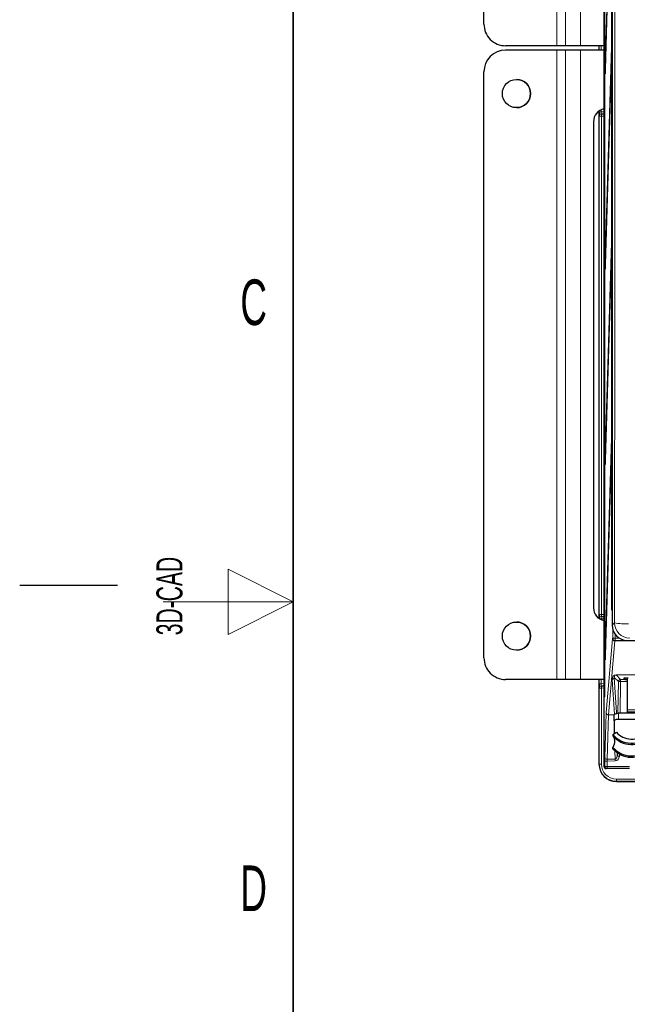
# Model space of a CAD drawing. Header units: millimetres. Extents: x 5 to 418, y 2 to 292.
# Tile 2 of 51: x 5 to 52, y 116 to 192. Entities that reach past the tile are written whole.
import ezdxf

# ---------------------------------------------------------------- set-up
doc = ezdxf.new("R2010")
doc.units = ezdxf.units.MM
doc.layers.add('SLD-0', color=7, linetype='Continuous')
doc.styles.add('SLDTEXTSTYLE0', font='TXT', dxfattribs={"width": 0.605})

msp = doc.modelspace()

# ---------------------------------------------------------------- linework, layer by layer
at = {"color": 7, "linetype": 'Continuous', "lineweight": 25}
for p, q in [((50.4728, 244.7761), (50.4728, 145.454)), ((49.8426, 239.7151), (49.8426, 134.6149)), ((49.9014, 239.9483), (49.9014, 139.9483)), ((49.9093, 139.9483), (49.9093, 239.9483)), ((50.4578, 146.6149), (50.4578, 239.9483)), ((50.4657, 239.9483), (50.4657, 146.6149)), ((40.6335, 191.6149), (40.6335, 236.6149)), ((40.6336, 191.6149), (40.6336, 236.6149)), ((50.4342, 204.4078), (49.9291, 188.1569)), ((49.933, 187.7816), (50.4381, 204.0325)), ((42.3002, 189.9482), (42.3002, 189.9482)), ((46.2336, 189.9482), (42.3002, 189.9482)), ((46.9003, 189.9482), (46.2336, 189.9482)), ((46.9004, 189.9482), (46.9003, 189.9482)), ((48.0502, 189.9482), (46.9004, 189.9482)), ((49.8426, 189.9482), (48.0502, 189.9482)), ((49.467, 189.9482), (49.467, 189.615)), ((46.2336, 189.615), (42.3002, 189.615)), ((42.3002, 189.615), (42.3002, 189.615)), ((46.9003, 189.615), (46.2336, 189.615)), ((46.9004, 189.615), (46.9003, 189.615)), ((48.0502, 189.615), (46.9004, 189.615)), ((49.8426, 189.615), (48.0502, 189.615)), ((50.4342, 189.4078), (49.9291, 173.1569)), ((49.933, 172.7816), (50.4381, 189.0325)), ((50.4381, 189.0325), (50.4342, 189.4078)), ((40.6335, 142.9483), (40.6335, 187.9483)), ((40.6336, 142.9483), (40.6336, 187.9483)), ((49.9291, 188.1569), (49.933, 187.7816)), ((49.9442, 188.1415), (49.9291, 188.1569)), ((49.467, 184.9304), (49.467, 145.9662)), ((49.6367, 184.7112), (49.6511, 184.7115)), ((49.6511, 184.7115), (49.8426, 184.7148)), ((49.0472, 184.115), (49.0472, 146.7816)), ((50.4342, 174.4078), (49.9291, 158.1569)), ((49.933, 157.7816), (50.4381, 174.0325)), ((50.4381, 174.0325), (50.4342, 174.4078)), ((49.9291, 173.1569), (49.933, 172.7816)), ((49.9442, 173.1415), (49.9291, 173.1569)), ((50.4342, 159.4078), (49.9291, 143.1569)), ((49.933, 142.7816), (50.4381, 159.0325)), ((50.4381, 159.0325), (50.4342, 159.4078)), ((49.9291, 158.1569), (49.933, 157.7816)), ((49.9442, 158.1415), (49.9291, 158.1569)), ((49.6511, 146.1017), (49.6367, 146.1019)), ((49.8426, 146.0983), (49.6511, 146.1017)), ((50.4657, 146.6149), (50.4578, 146.6149)), ((49.9291, 143.1569), (49.933, 142.7816)), ((49.9442, 143.1415), (49.9291, 143.1569)), ((42.3002, 141.2816), (42.3002, 141.2816)), ((46.2336, 141.2816), (42.3002, 141.2816)), ((46.9003, 141.2816), (46.2336, 141.2816)), ((46.9004, 141.2816), (46.9003, 141.2816)), ((48.0502, 141.2816), (46.9004, 141.2816)), ((49.8426, 141.2816), (48.0502, 141.2816)), ((49.467, 141.2816), (49.467, 134.7816)), ((49.6367, 140.7946), (49.6511, 140.7948)), ((49.6511, 140.7948), (49.8426, 140.7982)), ((51.388, 141.3765), (51.3902, 141.3766)), ((51.6337, 141.3804), (51.6337, 138.9483)), ((49.9093, 139.9483), (49.9014, 139.9483)), ((50.6337, 138.1079), (50.6337, 138.5778)), ((50.8194, 138.7015), (50.8197, 138.68)), ((53.467, 138.6918), (50.967, 138.6918)), ((51.6337, 138.9483), (51.6337, 138.7816)), ((51.6337, 138.7816), (51.6337, 138.6918)), ((53.6337, 138.7816), (51.6337, 138.7816)), ((50.6337, 138.1079), (50.6337, 137.1209)), ((53.467, 138.2219), (50.967, 138.2219)), ((50.5337, 137.0507), (50.8009, 137.2382)), ((50.5337, 137.0507), (50.5337, 136.947)), ((50.5337, 135.9677), (50.5337, 136.0714)), ((50.8582, 135.6664), (50.8616, 135.4054)), ((50.0811, 134.4483), (50.0123, 134.4483)), ((51.8085, 134.4483), (50.0811, 134.4483)), ((50.8003, 133.4483), (55.1337, 133.4483))]:
    msp.add_line(p, q, dxfattribs=at)
at = {"color": 7, "linetype": 'Continuous', "lineweight": 18}
for p, q in [((46.2336, 189.9482), (46.2336, 238.2815)), ((46.9003, 189.9482), (46.9003, 238.2815)), ((46.9004, 189.9482), (46.9004, 238.2815)), ((48.0502, 189.9482), (48.0502, 238.2815)), ((40.6335, 191.6149), (40.6336, 191.6149)), ((49.4671, 189.615), (49.4671, 189.9482)), ((49.6308, 189.9482), (49.6308, 189.615)), ((46.2336, 141.2816), (46.2336, 189.615)), ((46.9003, 141.2816), (46.9003, 189.615)), ((46.9004, 141.2816), (46.9004, 189.615)), ((48.0502, 141.2816), (48.0502, 189.615)), ((40.6336, 187.9483), (40.6335, 187.9483)), ((49.4671, 184.8778), (49.4671, 184.9305)), ((49.6308, 184.8778), (49.4671, 184.8778)), ((49.4874, 184.5449), (49.4729, 184.5446)), ((49.4874, 146.2683), (49.4874, 184.5449)), ((49.6541, 184.5449), (49.4874, 184.5449)), ((49.6308, 185.025), (49.6308, 184.8778)), ((49.6308, 184.8778), (49.8426, 184.8815)), ((49.6541, 184.5449), (49.6511, 184.7115)), ((49.8426, 184.5481), (49.6541, 184.5449)), ((49.6541, 184.5449), (49.6541, 146.2683)), ((49.4729, 146.2686), (49.4874, 146.2683)), ((49.6541, 146.2683), (49.4874, 146.2683)), ((49.6308, 145.9354), (49.5129, 145.9354)), ((49.8426, 145.9317), (49.6308, 145.9354)), ((49.6308, 145.9354), (49.6308, 145.8716)), ((49.6541, 146.2683), (49.6511, 146.1017)), ((49.6541, 146.2683), (49.8426, 146.265)), ((50.4728, 145.454), (50.6547, 145.6359)), ((50.5046, 144.42), (50.5307, 144.4454)), ((50.5307, 144.4454), (50.5307, 145.091)), ((50.5307, 144.4454), (50.6974, 144.4454)), ((50.6974, 144.7659), (50.6974, 144.4454)), ((50.6974, 144.4454), (51.0533, 144.4454)), ((50.6974, 144.4454), (50.6974, 144.2787)), ((50.0249, 138.7446), (50.5035, 144.4128)), ((50.6701, 144.2497), (50.1915, 138.5815)), ((56.3147, 144.2497), (50.6701, 144.2497)), ((50.6974, 144.2787), (50.6713, 144.2533)), ((50.6713, 144.2533), (56.2953, 144.2533)), ((56.1592, 144.2787), (50.6974, 144.2787)), ((40.6335, 142.9483), (40.6336, 142.9483)), ((50.9613, 141.1207), (50.6434, 141.4443)), ((50.6434, 141.4443), (50.8184, 138.7389)), ((50.7812, 141.6409), (78.5765, 141.6409)), ((50.7812, 141.6409), (50.7812, 141.6373)), ((78.6501, 141.6373), (50.7812, 141.6373)), ((50.7812, 141.6373), (51.1279, 141.2844)), ((49.4671, 140.9611), (49.4671, 141.2816)), ((49.6308, 140.9611), (49.4671, 140.9611)), ((49.6308, 141.2816), (49.6308, 140.9611)), ((49.6308, 140.9611), (49.8426, 140.9648)), ((49.6511, 140.7948), (49.6541, 140.6282)), ((50.6496, 138.6126), (50.4768, 141.2841)), ((50.9189, 138.6906), (50.9613, 141.1207)), ((50.9613, 141.1207), (51.1279, 141.1178)), ((51.1279, 141.1178), (51.0856, 138.6918)), ((51.1279, 141.2844), (51.6337, 141.2844)), ((51.1279, 141.1178), (51.1279, 141.2844)), ((51.6337, 141.1178), (51.1279, 141.1178)), ((51.367, 141.3747), (51.3947, 141.3771)), ((51.367, 141.2991), (51.367, 141.3747)), ((49.4874, 140.6282), (49.4729, 140.6279)), ((49.4874, 134.7816), (49.4874, 140.6282)), ((49.4874, 140.6282), (49.6541, 140.6282)), ((49.8426, 140.6315), (49.6541, 140.6282)), ((49.6541, 140.6282), (49.6541, 134.7816)), ((49.9175, 135.3091), (50.0231, 138.7072)), ((50.1912, 138.5629), (50.0856, 135.1648)), ((50.6337, 138.5602), (50.1912, 138.5629)), ((50.1915, 138.5815), (50.6337, 138.5789)), ((50.8169, 138.6796), (50.8194, 138.7015)), ((50.967, 138.6918), (50.967, 138.2219)), ((53.6337, 138.9483), (51.6337, 138.9483)), ((50.6977, 135.1711), (50.6896, 135.804)), ((50.8616, 135.4054), (50.866, 135.6608)), ((50.8616, 135.4054), (51.0282, 135.4025)), ((51.0309, 135.5562), (51.0282, 135.4025)), ((49.467, 134.7816), (49.4874, 134.7816)), ((49.467, 134.7816), (49.467, 134.7816)), ((49.6541, 134.7816), (49.4874, 134.7816)), ((49.8426, 134.6149), (49.9145, 134.6149)), ((49.9145, 134.6149), (49.9145, 135.0204)), ((49.9145, 135.0204), (50.0811, 135.0204)), ((49.9145, 134.6149), (50.0811, 134.6149)), ((50.6991, 135.0268), (50.0811, 135.0204)), ((50.0811, 135.0204), (50.0811, 134.6149)), ((50.0811, 134.6149), (51.8085, 134.6149)), ((50.0811, 134.4483), (50.0811, 134.6149)), ((50.0856, 135.1648), (50.6977, 135.1711)), ((50.6991, 135.0268), (50.6977, 135.1711)), ((50.8003, 133.6353), (50.8003, 133.4687)), ((50.8003, 133.6353), (55.1337, 133.6353)), ((55.1337, 133.4687), (50.8003, 133.4687)), ((50.8003, 133.4687), (50.8003, 133.4483)), ((50.8003, 133.4483), (50.8003, 133.4483))]:
    msp.add_line(p, q, dxfattribs=at)
at = {"color": 7, "linetype": 'Continuous', "lineweight": 25, "flags": 128}
for points in [[(50.6337, 138.5778), (50.6401, 138.6), (50.659, 138.6214), (50.6898, 138.6411), (50.7313, 138.6584), (50.7818, 138.6726), (50.8394, 138.6831), (50.902, 138.6896), (50.967, 138.6918)], [(50.967, 138.2219), (50.902, 138.2197), (50.8394, 138.2133), (50.7818, 138.2027), (50.7313, 138.1885), (50.6898, 138.1713), (50.659, 138.1516), (50.6401, 138.1302), (50.6337, 138.1079)]]:
    msp.add_lwpolyline(points, dxfattribs=at)
at = {"color": 7, "linetype": 'Continuous', "lineweight": 25}
for centre in [(43.1336, 186.2816), (43.1336, 144.615)]:
    msp.add_circle(centre, 1.0833, dxfattribs=at)
for centre, radius, start, end in [((42.3002, 191.6149), 1.6667, 179.987916, 270), ((42.3002, 191.6149), 1.6667, 179.987916, 270), ((42.3002, 187.9483), 1.6667, 90, 179.987916), ((42.3002, 187.9483), 1.6667, 90, 179.987916), ((43.1335, 186.2816), 1.0833, 270, 90), ((50.0462, 184.1163), 0.999, 101.756125, 180.074759), ((50.0466, 146.7807), 0.9994, 179.945349, 258.223767), ((43.1335, 144.615), 1.0833, 0.012084, 90), ((43.1335, 144.615), 1.0833, 270, 0.012084), ((42.3002, 142.9483), 1.6667, 179.987916, 270), ((42.3002, 142.9483), 1.6667, 179.987916, 270), ((51.9681, 138.2883), 1.8945, 220.786288, 315.530202), ((51.9681, 138.1847), 1.8946, 220.787945, 315.392218), ((51.9678, 138.2558), 1.5483, 221.090906, 315.524793), ((51.9681, 137.309), 1.8946, 220.787945, 315.392218), ((51.9681, 137.2052), 1.8945, 220.786288, 315.530202), ((50.8003, 134.7816), 1.3333, 180, 270)]:
    msp.add_arc(centre, radius, start, end, dxfattribs=at)
at = {"color": 7, "linetype": 'Continuous', "lineweight": 18}
for centre, radius, start, end in [((49.6396, 184.5446), 0.1667, 91.004263, 180.004618), ((49.6541, 184.5449), 0.1667, 91.004263, 180.004618), ((49.6396, 146.2686), 0.1667, 179.995382, 268.995737), ((49.6541, 146.2683), 0.1667, 179.995382, 268.995737), ((51.4971, 149.6944), 4.1451, 258.273073, 273.416456), ((51.8216, 145.6363), 1.1669, 180.020437, 269.979563), ((50.6713, 144.42), 0.1667, 180.020764, 269.978735), ((50.6974, 144.4454), 0.1667, 180.020764, 269.978735), ((50.669, 144.4153), 0.1656, 180.885184, 270.371421), ((50.478, 141.4496), 0.1655, 269.583987, 358.136931), ((49.6396, 140.6279), 0.1667, 91.004263, 180.004618), ((49.6541, 140.6282), 0.1667, 91.004263, 180.004618), ((51.128, 141.1177), 0.1667, 90.019998, 178.980155), ((51.367, 141.4658), 0.1667, 269.998103, 328.832185), ((50.1811, 138.7211), 0.1586, 185.042829, 273.66758), ((50.1904, 138.7471), 0.1656, 180.885184, 270.371421), ((50.6579, 138.7424), 0.1605, 336.099384, 358.751112), ((50.8003, 134.7816), 1.3129, 180, 270), ((50.8003, 134.7816), 1.1463, 180, 270), ((50.0811, 134.6149), 0.1667, 179.995387, 269.995386), ((50.0755, 135.3231), 0.1586, 185.042829, 273.66758)]:
    msp.add_arc(centre, radius, start, end, dxfattribs=at)
at = {"color": 7, "linetype": 'Continuous', "lineweight": 25}
for centre, major_axis, ratio, start_param, end_param in [((49.4729, 184.878), (0, 0.3334), 0.0174604, 1.5714059, 2.1151193), ((49.4729, 145.9352), (0, 0.3334), 0.0174604, 6.2828803, 7.8533721), ((51.6397, 145.4544), (-0.8252, -0.8252), 0.9996955, 5.4979394, 7.0684312), ((49.4729, 140.9613), (0, 0.3334), 0.0174604, 1.5714059, 2.1151193), ((51.7003, 141.2991), (0.3333, 0), 0.0174551, 3.1415927, 4.5110311), ((51.7003, 141.3747), (0.3333, 0), 0.0174551, 1.5707963, 2.8692534), ((50.0123, 134.6149), (0.1697, 0), 0.9822123, 3.1415927, 4.712389)]:
    msp.add_ellipse(centre, major_axis=major_axis, ratio=ratio, start_param=start_param, end_param=end_param, dxfattribs=at)
at = {"color": 7, "linetype": 'Continuous', "lineweight": 18}
for centre, major_axis, ratio, start_param, end_param in [((49.4729, 184.878), (0, 0.3334), 0.0174604, 2.1151193, 3.1418976), ((49.6396, 184.878), (0.0029, 0.1667), 0.0523172, 1.5729329, 3.1434246), ((49.6396, 145.9352), (-0.0029, 0.1667), 0.0523172, 6.2813533, 7.8518451), ((50.5047, 144.0867), (0, 0.3333), 0.0179487, 0.0174533, 0.2094395), ((50.6714, 144.0867), (0, 0.1667), 0.0358974, 0.0174533, 0.2094395), ((50.8106, 141.2777), (-0.1474, 0.3389), 0.8866482, 5.9151118, 7.4681581), ((50.8106, 141.4407), (-0.0847, 0.1847), 0.7936859, 5.9339174, 7.4869637), ((49.4729, 140.9613), (0, 0.3334), 0.0174604, 2.1151193, 3.1418976), ((49.6396, 140.9613), (0.0029, 0.1667), 0.0523172, 1.5729329, 3.1434246), ((51.7003, 141.3747), (0.3333, 0), 0.0174551, 2.8692534, 3.1415927), ((50.0261, 138.4185), (0, 0.3333), 0.0179465, 0.2094169, 0.5236304), ((50.1927, 138.4185), (-0.001, 0.1667), 0.0074955, 0.2094348, 0.5236482), ((50.8115, 138.4129), (0.0058, 0.3333), 0.0174696, 5.7596461, 6.0738596), ((50.6949, 135.4116), (-0.0031, 0.2405), 0.692901, 3.1394857, 4.6774715), ((50.6949, 135.4116), (-0.0049, 0.3848), 0.8660712, 3.1394857, 4.6774715), ((49.9205, 135.0204), (0, 0.3334), 0.0179478, 0.5236918, 1.5709823), ((50.0871, 135.0204), (0.0017, 0.1667), 0.0358839, 0.5242503, 1.5715409)]:
    msp.add_ellipse(centre, major_axis=major_axis, ratio=ratio, start_param=start_param, end_param=end_param, dxfattribs=at)
msp.add_open_spline([(50.6547, 145.6359), (50.6562, 146.9169), (50.662, 151.9398), (50.6711, 160.7099), (50.6806, 171.9484), (50.6882, 183.1923), (50.6915, 190.6912), (50.6932, 194.4409)], degree=3, knots=[0, 0, 0, 0, 0.07883163, 0.30911085, 0.53941582, 0.76969503, 1, 1, 1, 1], dxfattribs=at)
at = {"color": 7, "linetype": 'Continuous', "lineweight": 25}
msp.add_open_spline([(50.5504, 136.8951), (50.6121, 136.7932), (50.7276, 136.6026), (50.5952, 136.2401), (50.5337, 136.0714)], degree=3, knots=[0, 0, 0, 0, 0.5345846, 1, 1, 1, 1], dxfattribs=at)
at = {"layer": 'SLD-0', "lineweight": 35}
msp.add_line((26, 282.5), (26, 12), dxfattribs=at)
at = {"layer": 'SLD-0', "lineweight": 18}
for p, q in [((26, 147.25), (21, 149.75)), ((21, 149.75), (21, 144.75)), ((16, 147.25), (26, 147.25)), ((21, 144.75), (26, 147.25))]:
    msp.add_line(p, q, dxfattribs=at)
at = {"layer": 'SLD-0'}
msp.add_line((12.5, 148.5), (5, 148.5), dxfattribs=at)

# ---------------------------------------------------------------- texts
at = {"layer": 'SLD-0', "char_height": 3.5, "attachment_point": 2, "style": 'SLDTEXTSTYLE0'}
for s, insert in [('C', (22.9597, 172.0011)), ('D', (22.9597, 127.0011))]:
    msp.add_mtext(s, dxfattribs=dict(at, insert=insert))
at = {"layer": 'SLD-0', "insert": (15.4939, 144.6806), "char_height": 2, "attachment_point": 1, "rotation": 90, "style": 'SLDTEXTSTYLE0'}
msp.add_mtext('3D-CAD', dxfattribs=at)

doc.saveas('drawing.dxf')
